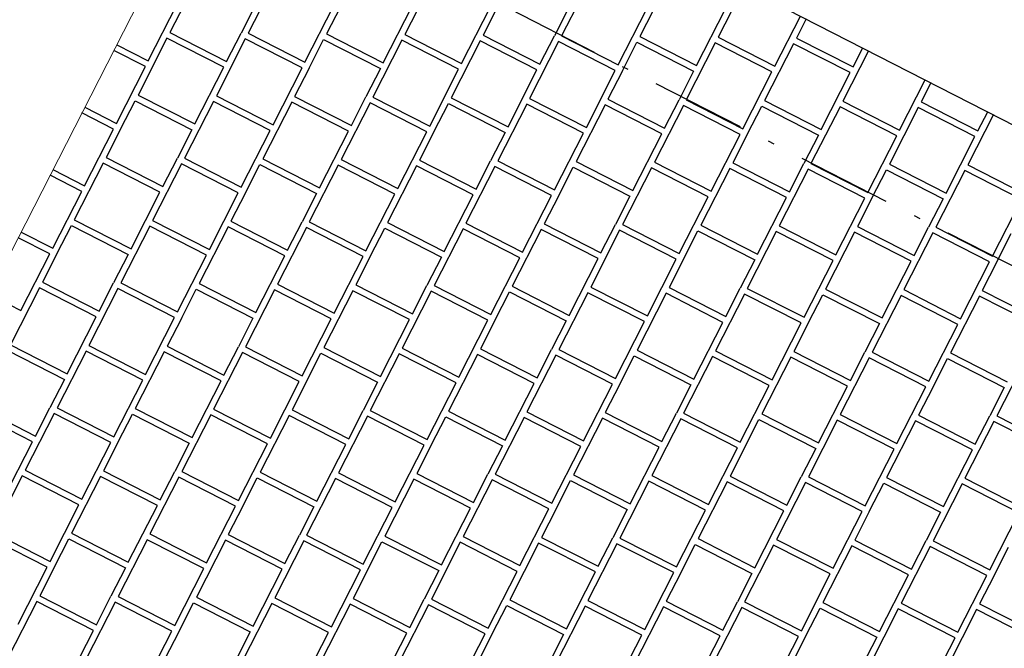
# Model space of a CAD drawing. Header units: millimetres. Extents: x 91549 to 157794, y 81579 to 142563.
# Tile 78 of 112: x 126911 to 128473, y 124536 to 125533. Entities that reach past the tile are written whole.
import ezdxf
from ezdxf.enums import TextEntityAlignment as Align

# ---------------------------------------------------------------- set-up
doc = ezdxf.new("R2010")
doc.units = ezdxf.units.MM
doc.header["$LTSCALE"] = 0.5
doc.header["$MEASUREMENT"] = 0
doc.linetypes.add('Over snittplan', pattern=[520, 300, -100, 20, -100])
doc.linetypes.add('PLINE', pattern=[0])
doc.layers.add('256- Faste himlinger og overflatebehandling(Nye konstruksjoner)', color=7, linetype='Continuous', lineweight=0)
for name, color, linetype in [('26-- Yttertak(Nye konstruksjoner)', 7, 'Continuous'), ('761- Veger (kjøreveger_ sykkel- og gangveier mv) (Skravur)(Nye konstruksjoner)', 7, 'Continuous'), ('761- Veger (kjøreveger_ sykkel- og gangveier mv)(Nye konstruksjoner)', 7, 'Continuous'), ('842-M___1_100 Målsetting bygning(Nye konstruksjoner)', 7, 'Continuous'), ('862- M___BTA(Nye konstruksjoner)', 7, 'Continuous'), ('862- M___BTA(Polylinje)(Nye konstruksjoner)', 7, 'Continuous'), ('862- M___BTA(Tekst)(Nye konstruksjoner)', 7, 'Continuous')]:
    doc.layers.add(name, color=color, linetype=linetype)
doc.styles.add('GENERATED_STYLE_1', font='arial.ttf')
doc.dimstyles.new('GENERATED_STYLE__5', dxfattribs={"dimtxt": 200, "dimasz": 190, "dimexe": 0.18, "dimexo": 4000, "dimgap": 0, "dimtad": 1, "dimdec": 0, "dimzin": 0, "dimdsep": 46, "dimtxsty": 'GENERATED_STYLE_1', "dimblk": 'ARROWHEAD_6', "dimblk1": 'ARROWHEAD_6', "dimblk2": 'ARROWHEAD_6', "dimcen": 0.09, "dimclrd": 256, "dimclre": 256, "dimclrt": 256, "dimadec": 1, "dimazin": 0, "dimtfac": 1, "dimtdec": 4, "dimtmove": 0, "dimatfit": 3, "dimfxl": 1, "dimtolj": 1, "dimtzin": 0, "dimarcsym": 0})

# ---------------------------------------------------------------- blocks, each defined once
blk = doc.blocks.new('BTA boder ca.__3_1', base_point=(130083.6, 130220))
at = {"layer": '862- M___BTA(Polylinje)(Nye konstruksjoner)', "linetype": 'PLINE', "flags": 128}
blk.add_lwpolyline([(128786.3, 128862.5), (127308, 125968.2), (134113, 122492.5), (135591.3, 125386.8)], close=True, dxfattribs=at)
at = {"layer": '862- M___BTA(Tekst)(Nye konstruksjoner)', "style": 'GENERATED_STYLE_1'}
for tag, height, p in [('DUMMY_862', 200, (130536.9, 131194)), ('ROOM_NAME', 250, (130886.8, 130958.1)), ('DUMMY_861', 250, (129910.1, 129103.1))]:
    blk.add_attdef(tag, text='', height=height, rotation=242.9436, dxfattribs=at).set_placement(p, align=Align.TOP_LEFT)
blk = doc.blocks.new('*X32', base_point=(-1071196.2, -15782375.2))
at = {"layer": '761- Veger (kjøreveger_ sykkel- og gangveier mv) (Skravur)(Nye konstruksjoner)', "linetype": 'PLINE'}
for p, q in [((127319.7, 125600.9), (127273.7, 125511)), ((127443.9, 125599.9), (127398, 125509.9)), ((127568.1, 125598.8), (127522.2, 125508.9)), ((127816.5, 125596.7), (127770.6, 125506.7)), ((127940.7, 125595.6), (127894.8, 125505.7)), ((128059.7, 125584.3), (128019, 125504.6)), ((127115.3, 125467.2), (127161.2, 125557.1)), ((127172.5, 125557), (127149.5, 125512)), ((127285.4, 125556.1), (127262.5, 125511.1)), ((127363.7, 125465), (127409.6, 125555)), ((127487.9, 125464), (127533.8, 125553.9)), ((127612.1, 125462.9), (127658, 125552.9)), ((127669.3, 125552.8), (127646.4, 125507.8)), ((127782.3, 125551.8), (127759.3, 125506.8)), ((127860.5, 125460.8), (127906.5, 125550.7)), ((127984.7, 125459.7), (128030.7, 125549.7)), ((128108.9, 125458.6), (128149.6, 125538.3)), ((128158.6, 125533.7), (128143.2, 125503.5)), ((127149.5, 125512), (127239.5, 125466.1)), ((127239.5, 125466.1), (127262.5, 125511.1)), ((127273.7, 125511), (127363.7, 125465)), ((127398, 125509.9), (127487.9, 125464)), ((127522.2, 125508.9), (127612.1, 125462.9)), ((127646.4, 125507.8), (127736.3, 125461.8)), ((127736.3, 125461.8), (127759.3, 125506.8)), ((127770.6, 125506.7), (127860.5, 125460.8)), ((127894.8, 125505.7), (127984.7, 125459.7)), ((128019, 125504.6), (128108.9, 125458.6)), ((127065.2, 125492.8), (127115.3, 125467.2)), ((127144.9, 125503.1), (127099, 125413.1)), ((127234.9, 125457.1), (127144.9, 125503.1)), ((127269.1, 125502), (127223.2, 125412)), ((127359.1, 125456), (127269.1, 125502)), ((127370.4, 125455.9), (127393.4, 125500.9)), ((127393.4, 125500.9), (127483.3, 125455)), ((127517.6, 125499.9), (127471.6, 125409.9)), ((127607.5, 125453.9), (127517.6, 125499.9)), ((127641.8, 125498.8), (127595.8, 125408.8)), ((127731.7, 125452.8), (127641.8, 125498.8)), ((127766, 125497.7), (127720, 125407.8)), ((127855.9, 125451.8), (127766, 125497.7)), ((127867.2, 125451.7), (127890.2, 125496.7)), ((127890.2, 125496.7), (127980.1, 125450.7)), ((128014.4, 125495.6), (127968.5, 125405.6)), ((128104.3, 125449.7), (128014.4, 125495.6)), ((128138.6, 125494.5), (128092.7, 125404.6)), ((128228.6, 125448.6), (128138.6, 125494.5)), ((128143.2, 125503.5), (128233.2, 125457.6)), ((127110.7, 125458.2), (127060.6, 125483.8)), ((128257.6, 125483.2), (128216.9, 125403.5)), ((128233.2, 125457.6), (128248.6, 125487.8)), ((127064.7, 125368.2), (127110.7, 125458.2)), ((127188.9, 125367.2), (127234.9, 125457.1)), ((127313.2, 125366.1), (127359.1, 125456)), ((127370.4, 125455.9), (127347.4, 125411)), ((127483.3, 125455), (127460.3, 125410)), ((127561.6, 125364), (127607.5, 125453.9)), ((127685.8, 125362.9), (127731.7, 125452.8)), ((127810, 125361.8), (127855.9, 125451.8)), ((127867.2, 125451.7), (127844.3, 125406.7)), ((127980.1, 125450.7), (127957.2, 125405.7)), ((128058.4, 125359.7), (128104.3, 125449.7)), ((128182.6, 125358.6), (128228.6, 125448.6)), ((128306.8, 125357.6), (128347.5, 125437.3)), ((128356.5, 125432.7), (128341.1, 125402.5)), ((127099, 125413.1), (127188.9, 125367.2)), ((127223.2, 125412), (127313.2, 125366.1)), ((127347.4, 125411), (127437.4, 125365)), ((127071.4, 125359.1), (127094.4, 125404.1)), ((127094.4, 125404.1), (127184.3, 125358.2)), ((127218.6, 125403), (127172.7, 125313.1)), ((127308.6, 125357.1), (127218.6, 125403)), ((127342.8, 125402), (127296.9, 125312)), ((127432.8, 125356), (127342.8, 125402)), ((127467, 125400.9), (127421.1, 125311)), ((127437.4, 125365), (127460.3, 125410)), ((127557, 125355), (127467, 125400.9)), ((127471.6, 125409.9), (127561.6, 125364)), ((127568.3, 125354.9), (127591.2, 125399.9)), ((127591.2, 125399.9), (127681.2, 125353.9)), ((127595.8, 125408.8), (127685.8, 125362.9)), ((127715.4, 125398.8), (127669.5, 125308.8)), ((127805.4, 125352.8), (127715.4, 125398.8)), ((127720, 125407.8), (127810, 125361.8)), ((127839.7, 125397.7), (127793.7, 125307.8)), ((127929.6, 125351.8), (127839.7, 125397.7)), ((127844.3, 125406.7), (127934.2, 125360.8)), ((127963.9, 125396.7), (127917.9, 125306.7)), ((127934.2, 125360.8), (127957.2, 125405.7)), ((128053.8, 125350.7), (127963.9, 125396.7)), ((127968.5, 125405.6), (128058.4, 125359.7)), ((128065.1, 125350.6), (128088.1, 125395.6)), ((128088.1, 125395.6), (128178, 125349.6)), ((128092.7, 125404.6), (128182.6, 125358.6)), ((128216.9, 125403.5), (128306.8, 125357.6)), ((128341.1, 125402.5), (128431, 125356.5)), ((127060.1, 125359.2), (127010.1, 125384.8)), ((127014.6, 125393.8), (127064.7, 125368.2)), ((128212.3, 125394.5), (128166.3, 125304.6)), ((128302.2, 125348.6), (128212.3, 125394.5)), ((128336.5, 125393.5), (128290.6, 125303.5)), ((128426.4, 125347.5), (128336.5, 125393.5)), ((128455.5, 125382.1), (128414.8, 125302.4)), ((128431, 125356.5), (128446.5, 125386.7)), ((127014.2, 125269.3), (127060.1, 125359.2)), ((127071.4, 125359.1), (127048.5, 125314.2)), ((127184.3, 125358.2), (127161.4, 125313.2)), ((127262.6, 125267.2), (127308.6, 125357.1)), ((127386.8, 125266.1), (127432.8, 125356)), ((127511, 125265), (127557, 125355)), ((127568.3, 125354.9), (127545.3, 125309.9)), ((127681.2, 125353.9), (127658.2, 125308.9)), ((127759.5, 125262.9), (127805.4, 125352.8)), ((127883.7, 125261.8), (127929.6, 125351.8)), ((128007.9, 125260.8), (128053.8, 125350.7)), ((128065.1, 125350.6), (128042.1, 125305.6)), ((128178, 125349.6), (128155.1, 125304.7)), ((128256.3, 125258.6), (128302.2, 125348.6)), ((128380.5, 125257.6), (128426.4, 125347.5)), ((127043.9, 125305.2), (126997.9, 125215.2)), ((127133.8, 125259.2), (127043.9, 125305.2)), ((127048.5, 125314.2), (127138.4, 125268.2)), ((127168.1, 125304.1), (127122.1, 125214.2)), ((127138.4, 125268.2), (127161.4, 125313.2)), ((127258, 125258.2), (127168.1, 125304.1)), ((127172.7, 125313.1), (127262.6, 125267.2)), ((127269.3, 125258.1), (127292.3, 125303)), ((127292.3, 125303), (127382.2, 125257.1)), ((127296.9, 125312), (127386.8, 125266.1)), ((127416.5, 125302), (127370.6, 125212)), ((127506.4, 125256), (127416.5, 125302)), ((127421.1, 125311), (127511, 125265)), ((127545.3, 125309.9), (127635.2, 125264)), ((127635.2, 125264), (127658.2, 125308.9)), ((127669.5, 125308.8), (127759.5, 125262.9)), ((127793.7, 125307.8), (127883.7, 125261.8)), ((127917.9, 125306.7), (128007.9, 125260.8)), ((128042.1, 125305.6), (128132.1, 125259.7)), ((128132.1, 125259.7), (128155.1, 125304.7)), ((128166.3, 125304.6), (128256.3, 125258.6)), ((128290.6, 125303.5), (128380.5, 125257.6)), ((128414.8, 125302.4), (128504.7, 125256.5)), ((127009.6, 125260.3), (126959.5, 125285.9)), ((126964.1, 125294.9), (127014.2, 125269.3)), ((127540.7, 125300.9), (127494.8, 125211)), ((127630.7, 125255), (127540.7, 125300.9)), ((127664.9, 125299.8), (127619, 125209.9)), ((127754.9, 125253.9), (127664.9, 125299.8)), ((127766.2, 125253.8), (127789.1, 125298.8)), ((127789.1, 125298.8), (127879.1, 125252.8)), ((127913.3, 125297.7), (127867.4, 125207.8)), ((128003.3, 125251.8), (127913.3, 125297.7)), ((128037.5, 125296.6), (127991.6, 125206.7)), ((128127.5, 125250.7), (128037.5, 125296.6)), ((128161.7, 125295.6), (128115.8, 125205.6)), ((128251.7, 125249.6), (128161.7, 125295.6)), ((128263, 125249.5), (128286, 125294.5)), ((128286, 125294.5), (128375.9, 125248.6)), ((128410.2, 125293.5), (128364.2, 125203.5)), ((128500.1, 125247.5), (128410.2, 125293.5)), ((126963.7, 125170.3), (127009.6, 125260.3)), ((127087.9, 125169.3), (127133.8, 125259.2)), ((127212.1, 125168.2), (127258, 125258.2)), ((127269.3, 125258.1), (127246.3, 125213.1)), ((127382.2, 125257.1), (127359.3, 125212.1)), ((127460.5, 125166.1), (127506.4, 125256)), ((127584.7, 125165), (127630.7, 125255)), ((127708.9, 125164), (127754.9, 125253.9)), ((127766.2, 125253.8), (127743.2, 125208.8)), ((127879.1, 125252.8), (127856.1, 125207.9)), ((127957.3, 125161.8), (128003.3, 125251.8)), ((128081.5, 125160.8), (128127.5, 125250.7)), ((128205.8, 125159.7), (128251.7, 125249.6)), ((128263, 125249.5), (128240, 125204.6)), ((128375.9, 125248.6), (128352.9, 125203.6)), ((128454.2, 125157.6), (128500.1, 125247.5)), ((126997.9, 125215.2), (127087.9, 125169.3)), ((127122.1, 125214.2), (127212.1, 125168.2)), ((127246.3, 125213.1), (127336.3, 125167.2)), ((127336.3, 125167.2), (127359.3, 125212.1)), ((127370.6, 125212), (127460.5, 125166.1)), ((127494.8, 125211), (127584.7, 125165)), ((127619, 125209.9), (127708.9, 125164)), ((127743.2, 125208.8), (127833.1, 125162.9)), ((127833.1, 125162.9), (127856.1, 125207.9)), ((127867.4, 125207.8), (127957.3, 125161.8)), ((126913.6, 125195.9), (126963.7, 125170.3)), ((126970.4, 125161.3), (126993.3, 125206.2)), ((126993.3, 125206.2), (127083.3, 125160.3)), ((127117.5, 125205.2), (127071.6, 125115.2)), ((127207.5, 125159.2), (127117.5, 125205.2)), ((127241.7, 125204.1), (127195.8, 125114.2)), ((127331.7, 125158.2), (127241.7, 125204.1)), ((127366, 125203), (127320, 125113.1)), ((127455.9, 125157.1), (127366, 125203)), ((127467.2, 125157), (127490.2, 125202)), ((127490.2, 125202), (127580.1, 125156)), ((127614.4, 125200.9), (127568.4, 125111)), ((127704.3, 125155), (127614.4, 125200.9)), ((127738.6, 125199.8), (127692.6, 125109.9)), ((127828.5, 125153.9), (127738.6, 125199.8)), ((127862.8, 125198.8), (127816.9, 125108.8)), ((127952.7, 125152.8), (127862.8, 125198.8)), ((127964, 125152.7), (127987, 125197.7)), ((127987, 125197.7), (128077, 125151.8)), ((127991.6, 125206.7), (128081.5, 125160.8)), ((128111.2, 125196.6), (128065.3, 125106.7)), ((128201.2, 125150.7), (128111.2, 125196.6)), ((128115.8, 125205.6), (128205.8, 125159.7)), ((128235.4, 125195.6), (128189.5, 125105.6)), ((128325.4, 125149.6), (128235.4, 125195.6)), ((128240, 125204.6), (128330, 125158.6)), ((128359.6, 125194.5), (128313.7, 125104.6)), ((128330, 125158.6), (128352.9, 125203.6)), ((128449.6, 125148.6), (128359.6, 125194.5)), ((128364.2, 125203.5), (128454.2, 125157.6)), ((128460.9, 125148.5), (128483.8, 125193.4)), ((126959.1, 125161.4), (126909, 125186.9)), ((126913.1, 125071.4), (126959.1, 125161.4)), ((126970.4, 125161.3), (126947.4, 125116.3)), ((127083.3, 125160.3), (127060.3, 125115.3)), ((127161.5, 125069.3), (127207.5, 125159.2)), ((127285.8, 125068.2), (127331.7, 125158.2)), ((127410, 125067.1), (127455.9, 125157.1)), ((127467.2, 125157), (127444.2, 125112)), ((127580.1, 125156), (127557.1, 125111.1)), ((127658.4, 125065), (127704.3, 125155)), ((127782.6, 125063.9), (127828.5, 125153.9)), ((127906.8, 125062.9), (127952.7, 125152.8)), ((127964, 125152.7), (127941.1, 125107.8)), ((128077, 125151.8), (128054, 125106.8)), ((128155.2, 125060.8), (128201.2, 125150.7)), ((128279.4, 125059.7), (128325.4, 125149.6)), ((128403.6, 125058.6), (128449.6, 125148.6)), ((128460.9, 125148.5), (128437.9, 125103.5)), ((126947.4, 125116.3), (127037.3, 125070.3)), ((127037.3, 125070.3), (127060.3, 125115.3)), ((127071.6, 125115.2), (127161.5, 125069.3)), ((127195.8, 125114.2), (127285.8, 125068.2)), ((126942.8, 125107.3), (126896.9, 125017.3)), ((127032.7, 125061.3), (126942.8, 125107.3)), ((127067, 125106.2), (127021.1, 125016.3)), ((127157, 125060.3), (127067, 125106.2)), ((127168.2, 125060.2), (127191.2, 125105.2)), ((127191.2, 125105.2), (127281.2, 125059.2)), ((127315.4, 125104.1), (127269.5, 125014.1)), ((127405.4, 125058.2), (127315.4, 125104.1)), ((127320, 125113.1), (127410, 125067.1)), ((127439.6, 125103), (127393.7, 125013.1)), ((127529.6, 125057.1), (127439.6, 125103)), ((127444.2, 125112), (127534.2, 125066.1)), ((127563.8, 125102), (127517.9, 125012)), ((127534.2, 125066.1), (127557.1, 125111.1)), ((127653.8, 125056), (127563.8, 125102)), ((127568.4, 125111), (127658.4, 125065)), ((127665.1, 125055.9), (127688.1, 125100.9)), ((127688.1, 125100.9), (127778, 125055)), ((127692.6, 125109.9), (127782.6, 125063.9)), ((127812.3, 125099.8), (127766.3, 125009.9)), ((127902.2, 125053.9), (127812.3, 125099.8)), ((127816.9, 125108.8), (127906.8, 125062.9)), ((127936.5, 125098.8), (127890.5, 125008.8)), ((128026.4, 125052.8), (127936.5, 125098.8)), ((127941.1, 125107.8), (128031, 125061.8)), ((128031, 125061.8), (128054, 125106.8)), ((128065.3, 125106.7), (128155.2, 125060.8)), ((128189.5, 125105.6), (128279.4, 125059.7)), ((128313.7, 125104.6), (128403.6, 125058.6)), ((128437.9, 125103.5), (128527.8, 125057.6)), ((126863, 125097), (126913.1, 125071.4)), ((128060.7, 125097.7), (128014.7, 125007.8)), ((128150.6, 125051.8), (128060.7, 125097.7)), ((128161.9, 125051.7), (128184.9, 125096.6)), ((128184.9, 125096.6), (128274.8, 125050.7)), ((128309.1, 125095.6), (128263.2, 125005.6)), ((128399, 125049.6), (128309.1, 125095.6)), ((128433.3, 125094.5), (128387.4, 125004.6)), ((128523.3, 125048.6), (128433.3, 125094.5)), ((126986.8, 124971.4), (127032.7, 125061.3)), ((127111, 124970.3), (127157, 125060.3)), ((127168.2, 125060.2), (127145.3, 125015.2)), ((127281.2, 125059.2), (127258.2, 125014.2)), ((127359.4, 124968.2), (127405.4, 125058.2)), ((127483.6, 124967.1), (127529.6, 125057.1)), ((127607.8, 124966.1), (127653.8, 125056)), ((127665.1, 125055.9), (127642.1, 125010.9)), ((127778, 125055), (127755, 125010)), ((127856.3, 124963.9), (127902.2, 125053.9)), ((127980.5, 124962.9), (128026.4, 125052.8)), ((128104.7, 124961.8), (128150.6, 125051.8)), ((128161.9, 125051.7), (128138.9, 125006.7)), ((128274.8, 125050.7), (128251.9, 125005.7)), ((128353.1, 124959.7), (128399, 125049.6)), ((126892.3, 125008.3), (126982.2, 124962.4)), ((126896.9, 125017.3), (126986.8, 124971.4)), ((127016.5, 125007.3), (126970.5, 124917.3)), ((127106.4, 124961.3), (127016.5, 125007.3)), ((127021.1, 125016.3), (127111, 124970.3)), ((127140.7, 125006.2), (127094.7, 124916.3)), ((127230.6, 124960.3), (127140.7, 125006.2)), ((127145.3, 125015.2), (127235.2, 124969.3)), ((127264.9, 125005.2), (127218.9, 124915.2)), ((127235.2, 124969.3), (127258.2, 125014.2)), ((127354.8, 124959.2), (127264.9, 125005.2)), ((127269.5, 125014.1), (127359.4, 124968.2)), ((127393.7, 125013.1), (127483.6, 124967.1)), ((127517.9, 125012), (127607.8, 124966.1)), ((127642.1, 125010.9), (127732.1, 124965)), ((127732.1, 124965), (127755, 125010)), ((127766.3, 125009.9), (127856.3, 124963.9)), ((127890.5, 125008.8), (127980.5, 124962.9)), ((128014.7, 125007.8), (128104.7, 124961.8)), ((128138.9, 125006.7), (128228.9, 124960.7)), ((128228.9, 124960.7), (128251.9, 125005.7)), ((128263.2, 125005.6), (128353.1, 124959.7)), ((128387.4, 125004.6), (128477.3, 124958.6)), ((127366.1, 124959.1), (127389.1, 125004.1)), ((127389.1, 125004.1), (127479, 124958.1)), ((127513.3, 125003), (127467.4, 124913.1)), ((127603.3, 124957.1), (127513.3, 125003)), ((127637.5, 125002), (127591.6, 124912)), ((127727.5, 124956), (127637.5, 125002)), ((127761.7, 125000.9), (127715.8, 124910.9)), ((127851.7, 124954.9), (127761.7, 125000.9)), ((127863, 124954.9), (127885.9, 124999.8)), ((127885.9, 124999.8), (127975.9, 124953.9)), ((128010.1, 124998.8), (127964.2, 124908.8)), ((128100.1, 124952.8), (128010.1, 124998.8)), ((128134.4, 124997.7), (128088.4, 124907.7)), ((128224.3, 124951.8), (128134.4, 124997.7)), ((128258.6, 124996.6), (128212.6, 124906.7)), ((128348.5, 124950.7), (128258.6, 124996.6)), ((128359.8, 124950.6), (128382.8, 124995.6)), ((128382.8, 124995.6), (128472.7, 124949.6)), ((128507, 124994.5), (128461, 124904.6)), ((126982.2, 124962.4), (126959.2, 124917.4)), ((127060.5, 124871.4), (127106.4, 124961.3)), ((127184.7, 124870.3), (127230.6, 124960.3)), ((127308.9, 124869.3), (127354.8, 124959.2)), ((127366.1, 124959.1), (127343.2, 124914.1)), ((127479, 124958.1), (127456.1, 124913.2)), ((127557.3, 124867.1), (127603.3, 124957.1)), ((127681.5, 124866.1), (127727.5, 124956)), ((127805.7, 124865), (127851.7, 124954.9)), ((127863, 124954.9), (127840, 124909.9)), ((127975.9, 124953.9), (127952.9, 124908.9)), ((128054.1, 124862.9), (128100.1, 124952.8)), ((128178.4, 124861.8), (128224.3, 124951.8)), ((128302.6, 124860.7), (128348.5, 124950.7)), ((128359.8, 124950.6), (128336.8, 124905.6)), ((128472.7, 124949.6), (128449.7, 124904.6)), ((126846.3, 124918.4), (126936.3, 124872.5)), ((126936.3, 124872.5), (126959.2, 124917.4)), ((126970.5, 124917.3), (127060.5, 124871.4)), ((127094.7, 124916.3), (127184.7, 124870.3)), ((127218.9, 124915.2), (127308.9, 124869.3)), ((127343.2, 124914.1), (127433.1, 124868.2)), ((127433.1, 124868.2), (127456.1, 124913.2)), ((127467.4, 124913.1), (127557.3, 124867.1)), ((127591.6, 124912), (127681.5, 124866.1)), ((127715.8, 124910.9), (127805.7, 124865)), ((126931.7, 124863.5), (126841.7, 124909.4)), ((126965.9, 124908.3), (126920, 124818.4)), ((127055.9, 124862.4), (126965.9, 124908.3)), ((127067.2, 124862.3), (127090.1, 124907.3)), ((127090.1, 124907.3), (127180.1, 124861.3)), ((127214.4, 124906.2), (127168.4, 124816.3)), ((127304.3, 124860.3), (127214.4, 124906.2)), ((127338.6, 124905.1), (127292.6, 124815.2)), ((127428.5, 124859.2), (127338.6, 124905.1)), ((127462.8, 124904.1), (127416.8, 124814.1)), ((127552.7, 124858.1), (127462.8, 124904.1)), ((127564, 124858), (127587, 124903)), ((127587, 124903), (127676.9, 124857.1)), ((127711.2, 124901.9), (127665.2, 124812)), ((127801.1, 124856), (127711.2, 124901.9)), ((127835.4, 124900.9), (127789.5, 124810.9)), ((127925.3, 124854.9), (127835.4, 124900.9)), ((127840, 124909.9), (127929.9, 124863.9)), ((127959.6, 124899.8), (127913.7, 124809.9)), ((127929.9, 124863.9), (127952.9, 124908.9)), ((128049.6, 124853.9), (127959.6, 124899.8)), ((127964.2, 124908.8), (128054.1, 124862.9)), ((128060.8, 124853.8), (128083.8, 124898.8)), ((128083.8, 124898.8), (128173.8, 124852.8)), ((128088.4, 124907.7), (128178.4, 124861.8)), ((128208, 124897.7), (128162.1, 124807.7)), ((128298, 124851.7), (128208, 124897.7)), ((128212.6, 124906.7), (128302.6, 124860.7)), ((128332.2, 124896.6), (128286.3, 124806.7)), ((128422.2, 124850.7), (128332.2, 124896.6)), ((128336.8, 124905.6), (128426.8, 124859.7)), ((128456.4, 124895.6), (128410.5, 124805.6)), ((128426.8, 124859.7), (128449.7, 124904.6)), ((128546.4, 124849.6), (128456.4, 124895.6)), ((128461, 124904.6), (128551, 124858.6)), ((126885.7, 124773.5), (126931.7, 124863.5)), ((127009.9, 124772.5), (127055.9, 124862.4)), ((127067.2, 124862.3), (127044.2, 124817.3)), ((127180.1, 124861.3), (127157.1, 124816.4)), ((127258.4, 124770.3), (127304.3, 124860.3)), ((127382.6, 124769.3), (127428.5, 124859.2)), ((127506.8, 124768.2), (127552.7, 124858.1)), ((127564, 124858), (127541, 124813.1)), ((127676.9, 124857.1), (127654, 124812.1)), ((127755.2, 124766.1), (127801.1, 124856)), ((127879.4, 124765), (127925.3, 124854.9)), ((128003.6, 124763.9), (128049.6, 124853.9)), ((128060.8, 124853.8), (128037.9, 124808.8)), ((128173.8, 124852.8), (128150.8, 124807.8)), ((128252, 124761.8), (128298, 124851.7)), ((128376.2, 124760.7), (128422.2, 124850.7)), ((126920, 124818.4), (127009.9, 124772.5)), ((127044.2, 124817.3), (127134.1, 124771.4)), ((126915.4, 124809.4), (126869.5, 124719.5)), ((127005.3, 124763.5), (126915.4, 124809.4)), ((127039.6, 124808.3), (126993.7, 124718.4)), ((127129.6, 124762.4), (127039.6, 124808.3)), ((127163.8, 124807.3), (127117.9, 124717.3)), ((127134.1, 124771.4), (127157.1, 124816.4)), ((127253.8, 124761.3), (127163.8, 124807.3)), ((127168.4, 124816.3), (127258.4, 124770.3)), ((127265.1, 124761.2), (127288, 124806.2)), ((127288, 124806.2), (127378, 124760.3)), ((127292.6, 124815.2), (127382.6, 124769.3)), ((127412.2, 124805.1), (127366.3, 124715.2)), ((127502.2, 124759.2), (127412.2, 124805.1)), ((127416.8, 124814.1), (127506.8, 124768.2)), ((127536.4, 124804.1), (127490.5, 124714.1)), ((127626.4, 124758.1), (127536.4, 124804.1)), ((127541, 124813.1), (127631, 124767.1)), ((127660.7, 124803), (127614.7, 124713.1)), ((127631, 124767.1), (127654, 124812.1)), ((127750.6, 124757.1), (127660.7, 124803)), ((127665.2, 124812), (127755.2, 124766.1)), ((127761.9, 124757), (127784.9, 124801.9)), ((127784.9, 124801.9), (127874.8, 124756)), ((127789.5, 124810.9), (127879.4, 124765)), ((127913.7, 124809.9), (128003.6, 124763.9)), ((128037.9, 124808.8), (128127.8, 124762.9)), ((128127.8, 124762.9), (128150.8, 124807.8)), ((128162.1, 124807.7), (128252, 124761.8)), ((128286.3, 124806.7), (128376.2, 124760.7)), ((128410.5, 124805.6), (128500.4, 124759.7)), ((127909.1, 124800.9), (127863.1, 124710.9)), ((127999, 124754.9), (127909.1, 124800.9)), ((128033.3, 124799.8), (127987.3, 124709.9)), ((128123.2, 124753.9), (128033.3, 124799.8)), ((128157.5, 124798.7), (128111.5, 124708.8)), ((128247.4, 124752.8), (128157.5, 124798.7)), ((128258.7, 124752.7), (128281.7, 124797.7)), ((128281.7, 124797.7), (128371.6, 124751.7)), ((128405.9, 124796.6), (128360, 124706.7)), ((128495.9, 124750.7), (128405.9, 124796.6)), ((126959.4, 124673.5), (127005.3, 124763.5)), ((127083.6, 124672.4), (127129.6, 124762.4)), ((127207.8, 124671.4), (127253.8, 124761.3)), ((127265.1, 124761.2), (127242.1, 124716.3)), ((127378, 124760.3), (127355, 124715.3)), ((127456.2, 124669.3), (127502.2, 124759.2)), ((127580.4, 124668.2), (127626.4, 124758.1)), ((127704.7, 124667.1), (127750.6, 124757.1)), ((127761.9, 124757), (127738.9, 124712)), ((127874.8, 124756), (127851.8, 124711)), ((127953.1, 124665), (127999, 124754.9)), ((128077.3, 124663.9), (128123.2, 124753.9)), ((128201.5, 124662.9), (128247.4, 124752.8)), ((128258.7, 124752.7), (128235.8, 124707.7)), ((128371.6, 124751.7), (128348.7, 124706.8)), ((128449.9, 124660.7), (128495.9, 124750.7)), ((126954.8, 124664.5), (126864.9, 124710.5)), ((126869.5, 124719.5), (126959.4, 124673.5)), ((126966.1, 124664.4), (126989.1, 124709.4)), ((126989.1, 124709.4), (127079, 124663.5)), ((126993.7, 124718.4), (127083.6, 124672.4)), ((127113.3, 124708.3), (127067.3, 124618.4)), ((127203.2, 124662.4), (127113.3, 124708.3)), ((127117.9, 124717.3), (127207.8, 124671.4)), ((127242.1, 124716.3), (127332, 124670.3)), ((127332, 124670.3), (127355, 124715.3)), ((127366.3, 124715.2), (127456.2, 124669.3)), ((127490.5, 124714.1), (127580.4, 124668.2)), ((127614.7, 124713.1), (127704.7, 124667.1)), ((127738.9, 124712), (127828.9, 124666.1)), ((127828.9, 124666.1), (127851.8, 124711)), ((127863.1, 124710.9), (127953.1, 124665)), ((127987.3, 124709.9), (128077.3, 124663.9)), ((128111.5, 124708.8), (128201.5, 124662.9)), ((128235.8, 124707.7), (128325.7, 124661.8)), ((127237.5, 124707.3), (127191.5, 124617.3)), ((127327.4, 124661.3), (127237.5, 124707.3)), ((127361.7, 124706.2), (127315.8, 124616.3)), ((127451.6, 124660.3), (127361.7, 124706.2)), ((127462.9, 124660.2), (127485.9, 124705.1)), ((127485.9, 124705.1), (127575.9, 124659.2)), ((127610.1, 124704.1), (127564.2, 124614.1)), ((127700.1, 124658.1), (127610.1, 124704.1)), ((127734.3, 124703), (127688.4, 124613.1)), ((127824.3, 124657.1), (127734.3, 124703)), ((127858.5, 124701.9), (127812.6, 124612)), ((127948.5, 124656), (127858.5, 124701.9)), ((127959.8, 124655.9), (127982.7, 124700.9)), ((127982.7, 124700.9), (128072.7, 124654.9)), ((128107, 124699.8), (128061, 124609.9)), ((128196.9, 124653.9), (128107, 124699.8)), ((128231.2, 124698.7), (128185.2, 124608.8)), ((128321.1, 124652.8), (128231.2, 124698.7)), ((128355.4, 124697.7), (128309.4, 124607.7)), ((128325.7, 124661.8), (128348.7, 124706.8)), ((128445.3, 124651.7), (128355.4, 124697.7)), ((128360, 124706.7), (128449.9, 124660.7)), ((128456.6, 124651.6), (128479.6, 124696.6)), ((126908.9, 124574.6), (126954.8, 124664.5)), ((126966.1, 124664.4), (126943.1, 124619.4)), ((127079, 124663.5), (127056, 124618.5)), ((127157.3, 124572.4), (127203.2, 124662.4)), ((127281.5, 124571.4), (127327.4, 124661.3)), ((127405.7, 124570.3), (127451.6, 124660.3)), ((127462.9, 124660.2), (127440, 124615.2)), ((127575.9, 124659.2), (127552.9, 124614.2)), ((127654.1, 124568.2), (127700.1, 124658.1)), ((127778.3, 124567.1), (127824.3, 124657.1)), ((127902.5, 124566), (127948.5, 124656)), ((127959.8, 124655.9), (127936.8, 124610.9)), ((128072.7, 124654.9), (128049.7, 124610)), ((128151, 124563.9), (128196.9, 124653.9)), ((128275.2, 124562.9), (128321.1, 124652.8)), ((128399.4, 124561.8), (128445.3, 124651.7)), ((128456.6, 124651.6), (128433.6, 124606.7)), ((126943.1, 124619.4), (127033.1, 124573.5)), ((127033.1, 124573.5), (127056, 124618.5)), ((127067.3, 124618.4), (127157.3, 124572.4)), ((127191.5, 124617.3), (127281.5, 124571.4)), ((127315.8, 124616.3), (127405.7, 124570.3)), ((127440, 124615.2), (127529.9, 124569.2)), ((127529.9, 124569.2), (127552.9, 124614.2)), ((127564.2, 124614.1), (127654.1, 124568.2)), ((126938.5, 124610.5), (126892.6, 124520.5)), ((127028.5, 124564.5), (126938.5, 124610.5)), ((127062.7, 124609.4), (127016.8, 124519.4)), ((127152.7, 124563.4), (127062.7, 124609.4)), ((127164, 124563.3), (127187, 124608.3)), ((127187, 124608.3), (127276.9, 124562.4)), ((127311.2, 124607.3), (127265.2, 124517.3)), ((127401.1, 124561.3), (127311.2, 124607.3)), ((127435.4, 124606.2), (127389.4, 124516.2)), ((127525.3, 124560.2), (127435.4, 124606.2)), ((127559.6, 124605.1), (127513.6, 124515.2)), ((127649.5, 124559.2), (127559.6, 124605.1)), ((127660.8, 124559.1), (127683.8, 124604.1)), ((127683.8, 124604.1), (127773.7, 124558.1)), ((127688.4, 124613.1), (127778.3, 124567.1)), ((127808, 124603), (127762.1, 124513)), ((127897.9, 124557.1), (127808, 124603)), ((127812.6, 124612), (127902.5, 124566)), ((127932.2, 124601.9), (127886.3, 124512)), ((128022.2, 124556), (127932.2, 124601.9)), ((127936.8, 124610.9), (128026.7, 124565)), ((128056.4, 124600.9), (128010.5, 124510.9)), ((128026.7, 124565), (128049.7, 124610)), ((128146.4, 124554.9), (128056.4, 124600.9)), ((128061, 124609.9), (128151, 124563.9)), ((128157.7, 124554.8), (128180.6, 124599.8)), ((128180.6, 124599.8), (128270.6, 124553.9)), ((128185.2, 124608.8), (128275.2, 124562.9)), ((128304.8, 124598.7), (128258.9, 124508.8)), ((128394.8, 124552.8), (128304.8, 124598.7)), ((128309.4, 124607.7), (128399.4, 124561.8)), ((128433.6, 124606.7), (128523.6, 124560.7)), ((128429, 124597.7), (128383.1, 124507.7)), ((128519, 124551.7), (128429, 124597.7)), ((126982.5, 124474.6), (127028.5, 124564.5)), ((127106.7, 124473.5), (127152.7, 124563.4)), ((127164, 124563.3), (127141, 124518.4)), ((127276.9, 124562.4), (127253.9, 124517.4)), ((127355.2, 124471.4), (127401.1, 124561.3)), ((127479.4, 124470.3), (127525.3, 124560.2)), ((127603.6, 124469.2), (127649.5, 124559.2)), ((127660.8, 124559.1), (127637.8, 124514.1)), ((127773.7, 124558.1), (127750.8, 124513.1)), ((127852, 124467.1), (127897.9, 124557.1)), ((127976.2, 124466), (128022.2, 124556)), ((128100.4, 124465), (128146.4, 124554.9)), ((128157.7, 124554.8), (128134.7, 124509.9)), ((128270.6, 124553.9), (128247.6, 124508.9)), ((128348.8, 124462.8), (128394.8, 124552.8))]:
    blk.add_line(p, q, dxfattribs=at)
blk = doc.blocks.new('*D275', base_point=(-1071196.2, -15782375.2))
at = {"layer": '842-M___1_100 Målsetting bygning(Nye konstruksjoner)', "linetype": 'PLINE'}
for p, q in [((129059.3, 129396.9), (128168.7, 129851.7)), ((129144.6, 129563.8), (128968.3, 129218.7)), ((128924.7, 129353.3), (129193.8, 129440.4)), ((135827.5, 125939.9), (129059.3, 129396.9)), ((135912.8, 126106.9), (135736.5, 125761.8)), ((135693, 125896.3), (135962.1, 125983.4)), ((137679.6, 124993.9), (135827.5, 125939.9))]:
    blk.add_line(p, q, dxfattribs=at)
at = {"layer": '842-M___1_100 Målsetting bygning(Nye konstruksjoner)', "insert": (132156, 127860.1), "char_height": 200, "attachment_point": 7, "rotation": 332.9436, "style": 'GENERATED_STYLE_1'}
blk.add_mtext('\\A1;{\\pql;\\fArial|b0|i0|c0|p0;\\W1.000000;7\xa0600}', dxfattribs=at)
blk = doc.blocks.new('ARROWHEAD_6')
at = {"linetype": 'Continuous'}
for p, q in [((-0.5, -0.5), (0.5, 0.5)), ((0, 0), (-1, 0))]:
    blk.add_line(p, q, dxfattribs=at)
blk = doc.blocks.new('*D280', base_point=(-1071196.2, -15782375.2))
at = {"layer": '842-M___1_100 Målsetting bygning(Nye konstruksjoner)', "linetype": 'PLINE'}
for p, q in [((127858.2, 128101.4), (127771.1, 128370.5)), ((127814.7, 128235.9), (127882.9, 128369.5)), ((127981.6, 128150.6), (127647.7, 128321.2)), ((126336.3, 125341.6), (127814.7, 128235.9)), ((126292.8, 125476.2), (126379.9, 125207.1)), ((126503.3, 125256.3), (126169.4, 125426.9)), ((126268.1, 125208), (126336.3, 125341.6))]:
    blk.add_line(p, q, dxfattribs=at)
at = {"layer": '842-M___1_100 Målsetting bygning(Nye konstruksjoner)', "insert": (127267.2, 127076.2), "char_height": 200, "attachment_point": 7, "rotation": 242.9436, "style": 'GENERATED_STYLE_1'}
blk.add_mtext('\\A1;{\\pql;\\fArial|b0|i0|c0|p0;\\W1.000000;3\xa0250}', dxfattribs=at)

msp = doc.modelspace()

# ---------------------------------------------------------------- linework, layer by layer
at = {"layer": '256- Faste himlinger og overflatebehandling(Nye konstruksjoner)', "linetype": 'PLINE', "flags": 128}
for points in [[(125579.5, 122584.1), (127308, 125968.2)], [(127308, 125968.2), (134076.3, 122511.2)]]:
    msp.add_lwpolyline(points, dxfattribs=at)
at = {"layer": '26-- Yttertak(Nye konstruksjoner)', "linetype": 'Over snittplan', "flags": 128}
msp.add_lwpolyline([(134074.4, 122287.6), (127128, 125835.6)], dxfattribs=at)

# ---------------------------------------------------------------- block references
at = {"layer": '761- Veger (kjøreveger_ sykkel- og gangveier mv)(Nye konstruksjoner)', "linetype": 'PLINE'}
msp.add_blockref('*X32', (-1071196.2, -15782375.2), dxfattribs=at)
at = {"layer": '862- M___BTA(Nye konstruksjoner)', "linetype": 'Continuous'}
msp.add_blockref('BTA boder ca.__3_1', (130083.6, 130220), dxfattribs=at)

# ---------------------------------------------------------------- dimensions: what is measured, and where the dimension line sits
at = {"layer": '842-M___1_100 Målsetting bygning(Nye konstruksjoner)', "linetype": 'Continuous'}
for base, p1, p2, angle, picture, middle, turn in [((129059.3, 129396.9), (135554.6, 125405.5), (128786.3, 128862.5), 152.9436, '*D275', (132507, 127793.1), 332.9436), ((127814.7, 128235.9), (125962.6, 125532.5), (127440.9, 128426.8), 62.9436, '*D280', (127200.2, 126725.2), 242.9436)]:
    dim = msp.add_linear_dim(base=base, p1=p1, p2=p2, angle=angle, dimstyle='GENERATED_STYLE__5', dxfattribs=at)
    dim.commit()
    dim.dimension.update_dxf_attribs({"geometry": picture, "text_midpoint": middle, "dimtype": 160, "text_rotation": turn})

doc.saveas('drawing.dxf')
